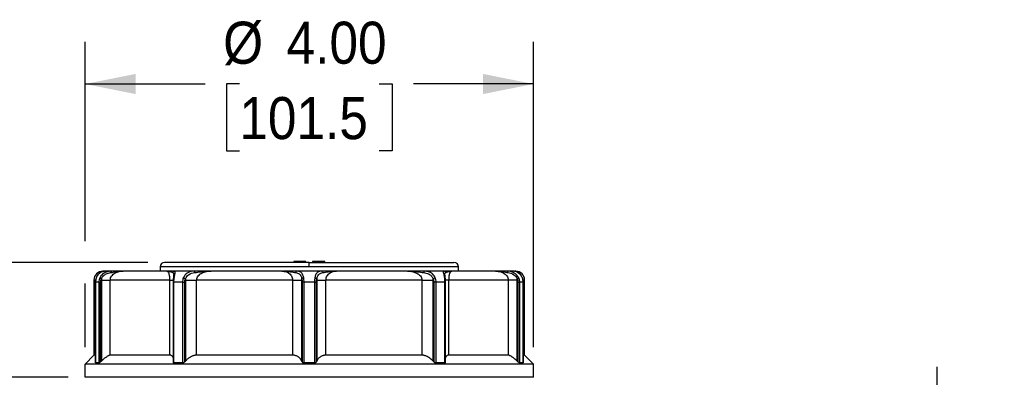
# Model space of a CAD drawing. Header units: inches. Extents: x 0 to 33, y 0 to 25.5.
# Tile 4 of 18: x 4.6 to 13.4, y 15.9 to 19.1. Entities that reach past the tile are written whole.
import ezdxf

# ---------------------------------------------------------------- set-up
doc = ezdxf.new("R2010")
doc.units = ezdxf.units.IN
doc.header["$LTSCALE"] = 3
doc.header["$MEASUREMENT"] = 0
doc.linetypes.add('SLD-Solid', pattern=[0])
doc.layers.add('DIMENSIONS', color=140, linetype='SLD-Solid', lineweight=25)
doc.styles.add('SLDTEXTSTYLE0', font='GOTHIC.TTF', dxfattribs={"width": 0.913})
doc.dimstyles.new('SLDDIMSTYLE0', dxfattribs={"dimtxt": 0.375, "dimasz": 0.45, "dimexe": 0, "dimexo": 0.0625, "dimgap": 0.09375, "dimtad": 0, "dimtih": 1, "dimtoh": 1, "dimrnd": 1e-09, "dimzin": 12, "dimdsep": 46, "dimtxsty": 'SLDTEXTSTYLE0', "dimsah": 1, "dimcen": 0.09, "dimadec": 0, "dimazin": 3, "dimtfac": 1, "dimtmove": 0, "dimatfit": 0, "dimfxl": 0, "dimfrac": 2, "dimtolj": 1, "dimtzin": 12, "dimarcsym": 0})
doc.dimstyles.new('SLDDIMSTYLE1', dxfattribs={"dimtxt": 0.375, "dimasz": 0.45, "dimexe": 0, "dimexo": 0.0625, "dimgap": 0.09375, "dimtad": 0, "dimtih": 1, "dimtoh": 1, "dimrnd": 1e-09, "dimzin": 4, "dimdsep": 46, "dimtxsty": 'SLDTEXTSTYLE0', "dimsah": 1, "dimcen": 0.09, "dimadec": 0, "dimazin": 1, "dimtfac": 1, "dimtofl": 0, "dimtmove": 0, "dimatfit": 3, "dimfxl": 0, "dimfrac": 2, "dimtolj": 1, "dimtzin": 12, "dimarcsym": 0})
doc.dimstyles.new('SLDDIMSTYLE2', dxfattribs={"dimtxt": 0.375, "dimasz": 0.45, "dimexe": 0, "dimexo": 0.0625, "dimgap": 0.09375, "dimtad": 0, "dimtih": 1, "dimtoh": 1, "dimrnd": 1e-09, "dimzin": 12, "dimdsep": 46, "dimtxsty": 'SLDTEXTSTYLE0', "dimsah": 1, "dimcen": 0.09, "dimadec": 0, "dimazin": 3, "dimtfac": 1, "dimtofl": 0, "dimtmove": 0, "dimatfit": 3, "dimfxl": 0, "dimfrac": 2, "dimtolj": 1, "dimtzin": 12, "dimarcsym": 0})

# ---------------------------------------------------------------- blocks, each defined once
blk = doc.blocks.new('_D_3')
at = {"layer": 'DIMENSIONS'}
for p, q in [((5.1605, 17.1373), (5.1605, 18.9136)), ((9.1566, 16.1942), (9.1566, 18.9136)), ((5.1605, 18.5386), (6.2305, 18.5386)), ((6.5351, 18.5386), (6.4208, 18.5386)), ((6.4208, 18.5386), (6.4208, 17.9433)), ((7.782, 18.5386), (7.8962, 18.5386)), ((7.8962, 18.5386), (7.8962, 17.9433)), ((9.1566, 18.5386), (8.0866, 18.5386)), ((6.4208, 17.9433), (6.5351, 17.9433)), ((7.8962, 17.9433), (7.782, 17.9433)), ((5.1605, 16.1942), (5.1605, 16.7623))]:
    blk.add_line(p, q, dxfattribs=at)
for points in [[(5.1605, 18.5386), (5.6105, 18.4486), (5.6105, 18.6286)], [(9.1566, 18.5386), (8.7066, 18.6286), (8.7066, 18.4486)]]:
    blk.add_solid(points, dxfattribs=at)
at = {"layer": 'DIMENSIONS', "char_height": 0.375, "attachment_point": 1, "style": 'SLDTEXTSTYLE0'}
for s, insert in [('%%c', (6.3909, 19.0937)), ('4.00', (6.9564, 19.0937)), ('101.5', (6.5351, 18.4223))]:
    blk.add_mtext(s, dxfattribs=dict(at, insert=insert))
blk = doc.blocks.new('_D_4')
at = {"layer": 'DIMENSIONS'}
for p, q in [((2.6339, 17.642), (3.3839, 17.642)), ((3.3839, 17.642), (3.3839, 16.9498)), ((1.0688, 17.6391), (0.9545, 17.6391)), ((0.9545, 17.6391), (0.9545, 17.0438)), ((2.0386, 17.6391), (2.1528, 17.6391)), ((2.1528, 17.6391), (2.1528, 17.0438)), ((0.9545, 17.0438), (1.0688, 17.0438)), ((2.1528, 17.0438), (2.0386, 17.0438)), ((5.7192, 16.9498), (3.0089, 16.9498)), ((3.3839, 15.9261), (3.3839, 16.9498)), ((5.0105, 15.9261), (3.0089, 15.9261))]:
    blk.add_line(p, q, dxfattribs=at)
for points in [[(3.3839, 16.9498), (3.2939, 16.4998), (3.4739, 16.4998)], [(3.3839, 15.9261), (3.4739, 16.3761), (3.2939, 16.3761)]]:
    blk.add_solid(points, dxfattribs=at)
at = {"layer": 'DIMENSIONS', "char_height": 0.375, "attachment_point": 1, "style": 'SLDTEXTSTYLE0'}
for s, insert in [('1.02', (1.0688, 18.1943)), ('26.0', (1.0688, 17.5228))]:
    blk.add_mtext(s, dxfattribs=dict(at, insert=insert))
blk = doc.blocks.new('_D_6')
at = {"layer": 'DIMENSIONS'}
for p, q in [((12.754, 15.119), (12.754, 16.019)), ((8.5487, 15.119), (10.1502, 15.119)), ((10.5252, 15.119), (13.129, 15.119)), ((12.2691, 13.5611), (12.1549, 13.5611)), ((12.1549, 13.5611), (12.1549, 12.9658)), ((13.2389, 13.5611), (13.3532, 13.5611)), ((13.3532, 13.5611), (13.3532, 12.9658)), ((12.1549, 12.9658), (12.2691, 12.9658)), ((13.3532, 12.9658), (13.2389, 12.9658)), ((8.9012, 12.0088), (10.1502, 12.0088)), ((10.5252, 12.0088), (13.129, 12.0088)), ((12.754, 12.0088), (12.754, 11.1088))]:
    blk.add_line(p, q, dxfattribs=at)
for points in [[(12.754, 15.119), (12.844, 15.569), (12.664, 15.569)], [(12.754, 12.0088), (12.664, 11.5588), (12.844, 11.5588)]]:
    blk.add_solid(points, dxfattribs=at)
at = {"layer": 'DIMENSIONS', "char_height": 0.375, "attachment_point": 1, "style": 'SLDTEXTSTYLE0'}
for s, insert in [('3.11', (12.2691, 14.1162)), ('79.0', (12.2691, 13.4448))]:
    blk.add_mtext(s, dxfattribs=dict(at, insert=insert))

msp = doc.modelspace()

# ---------------------------------------------------------------- linework, layer by layer
for p, q in [((7.1585, 16.9498), (5.8692, 16.9498)), ((7.0207, 16.9576), (7.0207, 16.9498)), ((7.129, 16.9576), (7.0207, 16.9576)), ((7.129, 16.9498), (7.129, 16.9576)), ((7.1585, 16.9498), (8.4479, 16.9498)), ((7.1585, 16.9104), (7.1585, 16.9498)), ((7.1881, 16.9576), (7.1881, 16.9498)), ((7.2963, 16.9576), (7.1881, 16.9576)), ((7.2963, 16.9498), (7.2963, 16.9576)), ((5.3301, 16.871), (5.318, 16.871)), ((5.3986, 16.871), (5.3301, 16.871)), ((5.8891, 16.871), (5.4988, 16.871)), ((5.8298, 16.9104), (5.8298, 16.871)), ((7.1585, 16.9104), (5.8298, 16.9104)), ((5.8891, 16.871), (5.8945, 16.8681)), ((5.9013, 16.871), (5.894, 16.8697)), ((6.1392, 16.871), (5.9601, 16.871)), ((6.9149, 16.871), (6.2833, 16.871)), ((7.2693, 16.871), (7.0478, 16.871)), ((8.4873, 16.9104), (7.1585, 16.9104)), ((8.0338, 16.871), (7.4022, 16.871)), ((8.357, 16.871), (8.1778, 16.871)), ((8.4231, 16.8697), (8.4162, 16.8709)), ((8.4228, 16.8678), (8.428, 16.871)), ((8.8183, 16.871), (8.428, 16.871)), ((8.4873, 16.871), (8.4873, 16.9104)), ((8.8183, 16.871), (8.8227, 16.871)), ((8.9869, 16.871), (8.9185, 16.871)), ((8.9991, 16.871), (8.9947, 16.871)), ((5.2392, 16.7923), (5.2392, 16.123)), ((5.2543, 16.7923), (5.2392, 16.7923)), ((5.2529, 16.7726), (5.2529, 16.054)), ((5.2827, 16.7726), (5.2537, 16.7726)), ((5.2537, 16.0541), (5.2537, 16.7726)), ((5.2827, 16.7726), (5.2827, 16.0541)), ((5.2988, 16.065), (5.2988, 16.7726)), ((5.3056, 16.7923), (5.3056, 16.0711)), ((5.9135, 16.7923), (5.3846, 16.7923)), ((5.3846, 16.123), (5.3846, 16.7923)), ((5.9135, 16.7923), (5.9135, 16.123)), ((5.9446, 16.7726), (5.9446, 16.0619)), ((6.0281, 16.7726), (5.9524, 16.7726)), ((5.9524, 16.0541), (5.9524, 16.7726)), ((6.0281, 16.7726), (6.0281, 16.0541)), ((6.0489, 16.065), (6.0489, 16.7726)), ((6.0549, 16.7923), (6.0549, 16.0711)), ((7.0099, 16.7923), (6.1541, 16.7923)), ((6.1541, 16.123), (6.1541, 16.7923)), ((7.0099, 16.7923), (7.0099, 16.123)), ((7.0914, 16.0711), (7.0914, 16.7923)), ((7.0943, 16.7726), (7.0943, 16.065)), ((7.2054, 16.7726), (7.1117, 16.7726)), ((7.1117, 16.0541), (7.1117, 16.7726)), ((7.2054, 16.7726), (7.2054, 16.0541)), ((7.2227, 16.065), (7.2227, 16.7726)), ((7.2256, 16.7923), (7.2256, 16.0711)), ((7.3072, 16.123), (7.3072, 16.7923)), ((8.163, 16.7923), (7.3072, 16.7923)), ((8.163, 16.7923), (8.163, 16.123)), ((8.2622, 16.0711), (8.2622, 16.7923)), ((8.2682, 16.7726), (8.2682, 16.065)), ((8.3647, 16.7726), (8.289, 16.7726)), ((8.289, 16.0541), (8.289, 16.7726)), ((8.3647, 16.7726), (8.3647, 16.0541)), ((8.3697, 16.7923), (8.3708, 16.7923)), ((8.3725, 16.0619), (8.3725, 16.7726)), ((8.4036, 16.123), (8.4036, 16.7923)), ((8.9325, 16.7923), (8.4036, 16.7923)), ((8.9325, 16.7923), (8.9325, 16.123)), ((9.0114, 16.0711), (9.0114, 16.7923)), ((9.0183, 16.7726), (9.0183, 16.065)), ((9.0634, 16.7726), (9.0344, 16.7726)), ((9.0344, 16.0541), (9.0344, 16.7726)), ((9.0778, 16.7923), (9.0634, 16.7923)), ((9.0634, 16.7726), (9.0634, 16.0541)), ((9.0642, 16.054), (9.0642, 16.7726)), ((9.0778, 16.123), (9.0778, 16.7923)), ((5.1605, 16.0442), (5.2392, 16.123)), ((5.2529, 16.123), (5.2392, 16.123)), ((5.9135, 16.123), (5.3846, 16.123)), ((7.0099, 16.123), (6.1541, 16.123)), ((8.163, 16.123), (7.3072, 16.123)), ((8.9325, 16.123), (8.4036, 16.123)), ((9.0778, 16.123), (9.0642, 16.123)), ((9.1566, 16.0442), (9.0778, 16.123)), ((9.1566, 16.0442), (5.1605, 16.0442)), ((5.1605, 15.9261), (5.1605, 16.0442)), ((5.2827, 16.0541), (5.2537, 16.0541)), ((6.0281, 16.0541), (5.9524, 16.0541)), ((7.2054, 16.0541), (7.1117, 16.0541)), ((8.3647, 16.0541), (8.289, 16.0541)), ((9.0634, 16.0541), (9.0344, 16.0541)), ((9.1566, 15.9261), (9.1566, 16.0442)), ((9.1566, 15.9261), (5.1605, 15.9261))]:
    msp.add_line(p, q)
for centre, radius, start, end in [((5.8692, 16.9104), 0.0394, 90, 180), ((8.4479, 16.9104), 0.0394, 0, 90), ((5.318, 16.7923), 0.0787, 90, 180), ((8.9991, 16.7923), 0.0787, 0, 90)]:
    msp.add_arc(centre, radius, start, end)
for points, knots in [([(5.3247, 16.8702), (5.32, 16.8694), (5.3105, 16.8679), (5.2917, 16.8575), (5.2722, 16.8387), (5.2636, 16.8195), (5.2593, 16.8098)], [0, 0, 0, 0, 0.238565, 0.485116, 0.739847, 1, 1, 1, 1]), ([(5.2606, 16.8119), (5.2651, 16.8241), (5.2782, 16.8459), (5.3066, 16.8681), (5.3233, 16.871), (5.3301, 16.871)], [-0.2906972, -0.2906972, -0.2906972, -0.2906972, -0.2076409, -0.1245845, 0, 0, 0, 0]), ([(5.3986, 16.871), (5.3835, 16.871), (5.3543, 16.868), (5.3142, 16.8459), (5.2972, 16.8241), (5.2915, 16.8119)], [0, 0, 0, 0, 0.1244915, 0.2074858, 0.2904801, 0.2904801, 0.2904801, 0.2904801]), ([(5.3061, 16.804), (5.3102, 16.8139), (5.3224, 16.8317), (5.3523, 16.8517), (5.3752, 16.8571), (5.3877, 16.859)], [0, 0, 0, 0, 0.0829943, 0.1659886, 0.2904801, 0.2904801, 0.2904801, 0.2904801]), ([(5.3846, 16.7923), (5.3846, 16.805), (5.3936, 16.8305), (5.4338, 16.8627), (5.4741, 16.871), (5.4988, 16.871)], [-0.7635206, -0.7635206, -0.7635206, -0.7635206, -0.5453719, -0.3272231, 0, 0, 0, 0]), ([(5.3877, 16.859), (5.3952, 16.8602), (5.4099, 16.8626), (5.4466, 16.8686), (5.4761, 16.871), (5.4984, 16.871), (5.4986, 16.871), (5.4988, 16.871)], [-0.0017264, -0.0017264, -0.0017264, -0.0017264, 0.072561, 0.1468485, 0.3697109, 0.3697109, 0.3714374, 0.3714374, 0.3714374, 0.3714374]), ([(5.3877, 16.859), (5.3885, 16.8621), (5.3913, 16.8684), (5.3959, 16.871), (5.3986, 16.871)], [0, 0, 0, 0, 0.428571, 1, 1, 1, 1]), ([(5.4951, 16.871), (5.4792, 16.871), (5.4499, 16.871), (5.4147, 16.871), (5.3986, 16.871)], [0, 0, 0, 0, 0.542154, 1, 1, 1, 1]), ([(5.8891, 16.871), (5.8892, 16.871), (5.8893, 16.871), (5.9012, 16.871), (5.9173, 16.8686), (5.9348, 16.8626), (5.9405, 16.8602), (5.943, 16.859)], [-0.3731659, -0.3731659, -0.3731659, -0.3731659, -0.3714424, -0.3714424, -0.148577, -0.0742885, 0, 0, 0, 0]), ([(5.9601, 16.871), (5.955, 16.871), (5.9447, 16.871), (5.9204, 16.871), (5.9021, 16.871), (5.8911, 16.871)], [0, 0, 0, 0, 0.287185, 0.575136, 1, 1, 1, 1]), ([(5.8945, 16.8681), (5.8958, 16.8676), (5.9001, 16.8659), (5.9052, 16.8551), (5.9094, 16.8393), (5.9117, 16.8253), (5.9132, 16.8094), (5.9134, 16.7979), (5.9135, 16.7923)], [0, 0, 0, 0, 0.149024, 0.469254, 0.619041, 0.751931, 0.879933, 1, 1, 1, 1]), ([(5.9601, 16.871), (5.957, 16.871), (5.9497, 16.8691), (5.9446, 16.8631), (5.943, 16.859)], [0, 0, 0, 0, 0.428571, 1, 1, 1, 1]), ([(5.943, 16.859), (5.945, 16.8576), (5.949, 16.8548), (5.9503, 16.8465), (5.9494, 16.8365), (5.949, 16.8323)], [0, 0, 0, 0, 0.367357, 0.736891, 1, 1, 1, 1]), ([(5.9547, 16.8119), (5.9563, 16.8241), (5.9604, 16.8459), (5.9661, 16.8681), (5.964, 16.871), (5.9601, 16.871)], [-0.2906995, -0.2906995, -0.2906995, -0.2906995, -0.2076425, -0.1245855, 0, 0, 0, 0]), ([(6.1392, 16.871), (6.1159, 16.871), (6.0724, 16.8651), (6.0426, 16.8303), (6.0355, 16.8119)], [0, 0, 0, 0, 0.1659886, 0.2904801, 0.2904801, 0.2904801, 0.2904801]), ([(6.0552, 16.804), (6.0606, 16.8188), (6.0834, 16.8477), (6.1189, 16.8565), (6.139, 16.859)], [0, 0, 0, 0, 0.1244915, 0.2904801, 0.2904801, 0.2904801, 0.2904801]), ([(6.139, 16.859), (6.139, 16.8621), (6.1391, 16.8684), (6.1392, 16.871), (6.1392, 16.871)], [0, 0, 0, 0, 0.428571, 1, 1, 1, 1]), ([(6.139, 16.859), (6.1479, 16.8602), (6.1662, 16.8626), (6.2137, 16.8686), (6.2532, 16.871), (6.2829, 16.871), (6.2831, 16.871), (6.2833, 16.871)], [-0.0017263, -0.0017263, -0.0017263, -0.0017263, 0.0725612, 0.1468487, 0.3697113, 0.3697113, 0.3714376, 0.3714376, 0.3714376, 0.3714376]), ([(6.2784, 16.871), (6.2535, 16.871), (6.2079, 16.871), (6.1607, 16.871), (6.1392, 16.871)], [0, 0, 0, 0, 0.544226, 1, 1, 1, 1]), ([(6.1541, 16.7923), (6.1541, 16.805), (6.1642, 16.8305), (6.2094, 16.8627), (6.2551, 16.871), (6.2833, 16.871)], [-0.7635183, -0.7635183, -0.7635183, -0.7635183, -0.5453702, -0.3272221, 0, 0, 0, 0]), ([(6.9149, 16.871), (6.9428, 16.871), (6.9764, 16.8595), (7.0044, 16.824), (7.0099, 16.805), (7.0099, 16.7923)], [0, 0, 0, 0, 0.4363025, 0.5453782, 0.7635295, 0.7635295, 0.7635295, 0.7635295]), ([(6.9149, 16.871), (6.9151, 16.871), (6.9153, 16.871), (6.941, 16.871), (6.9753, 16.8686), (7.0155, 16.8626), (7.0303, 16.8602), (7.0374, 16.859)], [-0.3731658, -0.3731658, -0.3731658, -0.3731658, -0.3714421, -0.3714421, -0.1485768, -0.0742884, 0, 0, 0, 0]), ([(7.0478, 16.871), (7.0362, 16.871), (7.0129, 16.871), (6.9693, 16.871), (6.9378, 16.871), (6.9192, 16.871)], [0, 0, 0, 0, 0.288884, 0.578538, 1, 1, 1, 1]), ([(7.0478, 16.871), (7.0459, 16.871), (7.0415, 16.8691), (7.0384, 16.8631), (7.0374, 16.859)], [0, 0, 0, 0, 0.428571, 1, 1, 1, 1]), ([(7.0374, 16.859), (7.0493, 16.8571), (7.067, 16.8518), (7.084, 16.8317), (7.0895, 16.8139), (7.0912, 16.804)], [-0.2906995, -0.2906995, -0.2906995, -0.2906995, -0.166114, -0.083057, 0, 0, 0, 0]), ([(7.1086, 16.8119), (7.1066, 16.8241), (7.1003, 16.8459), (7.0811, 16.8681), (7.0611, 16.871), (7.0478, 16.871)], [-0.2906995, -0.2906995, -0.2906995, -0.2906995, -0.2076425, -0.1245855, 0, 0, 0, 0]), ([(7.2693, 16.871), (7.256, 16.871), (7.236, 16.868), (7.2168, 16.8459), (7.2105, 16.8241), (7.2084, 16.8119)], [0, 0, 0, 0, 0.1244915, 0.2074858, 0.2904801, 0.2904801, 0.2904801, 0.2904801]), ([(7.2258, 16.804), (7.2276, 16.8139), (7.2331, 16.8317), (7.25, 16.8517), (7.2678, 16.8571), (7.2797, 16.859)], [0, 0, 0, 0, 0.0829943, 0.1659886, 0.2904801, 0.2904801, 0.2904801, 0.2904801]), ([(7.2797, 16.859), (7.2789, 16.8621), (7.2762, 16.8684), (7.2718, 16.871), (7.2693, 16.871)], [0, 0, 0, 0, 0.428571, 1, 1, 1, 1]), ([(7.3979, 16.871), (7.3735, 16.871), (7.329, 16.871), (7.2879, 16.871), (7.2693, 16.871)], [0, 0, 0, 0, 0.545674, 1, 1, 1, 1]), ([(7.2797, 16.859), (7.2867, 16.8602), (7.3016, 16.8626), (7.3417, 16.8686), (7.3761, 16.871), (7.4018, 16.871), (7.402, 16.871), (7.4022, 16.871)], [-0.0017264, -0.0017264, -0.0017264, -0.0017264, 0.0725611, 0.1468486, 0.369711, 0.369711, 0.3714374, 0.3714374, 0.3714374, 0.3714374]), ([(7.3072, 16.7923), (7.3072, 16.805), (7.3145, 16.8305), (7.3475, 16.8627), (7.3812, 16.871), (7.4022, 16.871)], [-0.7635199, -0.7635199, -0.7635199, -0.7635199, -0.5453713, -0.3272228, 0, 0, 0, 0]), ([(8.0338, 16.871), (8.0572, 16.871), (8.0939, 16.8655), (8.1382, 16.8432), (8.1593, 16.818), (8.163, 16.7986), (8.163, 16.7923)], [0, 0, 0, 0, 0.2726876, 0.4363002, 0.6544503, 0.7635253, 0.7635253, 0.7635253, 0.7635253]), ([(8.0338, 16.871), (8.034, 16.871), (8.0342, 16.871), (8.0639, 16.871), (8.1033, 16.8686), (8.1509, 16.8626), (8.1691, 16.8602), (8.1781, 16.859)], [-0.3731659, -0.3731659, -0.3731659, -0.3731659, -0.3714424, -0.3714424, -0.148577, -0.0742885, 0, 0, 0, 0]), ([(8.1778, 16.871), (8.1641, 16.871), (8.1367, 16.871), (8.0904, 16.871), (8.0579, 16.871), (8.0387, 16.871)], [0, 0, 0, 0, 0.289802, 0.580378, 1, 1, 1, 1]), ([(8.2816, 16.8119), (8.2768, 16.8241), (8.2624, 16.8459), (8.2256, 16.8681), (8.1953, 16.871), (8.1778, 16.871)], [-0.2906995, -0.2906995, -0.2906995, -0.2906995, -0.2076425, -0.1245855, 0, 0, 0, 0]), ([(8.1778, 16.871), (8.1779, 16.871), (8.178, 16.8691), (8.1781, 16.8631), (8.1781, 16.859)], [0, 0, 0, 0, 0.428571, 1, 1, 1, 1]), ([(8.1781, 16.859), (8.1932, 16.8571), (8.2182, 16.8518), (8.2472, 16.8317), (8.2582, 16.8139), (8.2618, 16.804)], [-0.2906995, -0.2906995, -0.2906995, -0.2906995, -0.166114, -0.083057, 0, 0, 0, 0]), ([(8.357, 16.871), (8.353, 16.871), (8.351, 16.868), (8.3567, 16.8459), (8.3608, 16.8241), (8.3624, 16.8119)], [0, 0, 0, 0, 0.1244915, 0.2074858, 0.2904801, 0.2904801, 0.2904801, 0.2904801]), ([(8.3741, 16.859), (8.3729, 16.8621), (8.3684, 16.8684), (8.3611, 16.871), (8.357, 16.871)], [0, 0, 0, 0, 0.428571, 1, 1, 1, 1]), ([(8.426, 16.871), (8.4114, 16.871), (8.3849, 16.871), (8.3657, 16.871), (8.357, 16.871)], [0, 0, 0, 0, 0.5483518, 1, 1, 1, 1]), ([(8.3677, 16.8469), (8.3679, 16.8495), (8.3684, 16.8557), (8.372, 16.8578), (8.3741, 16.859)], [0, 0, 0, 0, 0.413856, 1, 1, 1, 1]), ([(8.3741, 16.859), (8.3766, 16.8602), (8.3823, 16.8626), (8.3998, 16.8686), (8.4159, 16.871), (8.4278, 16.871), (8.4279, 16.871), (8.428, 16.871)], [-0.0017235, -0.0017235, -0.0017235, -0.0017235, 0.072565, 0.1468535, 0.3697189, 0.3697189, 0.3714424, 0.3714424, 0.3714424, 0.3714424]), ([(8.4036, 16.7923), (8.4037, 16.7976), (8.4039, 16.8088), (8.4053, 16.8245), (8.4076, 16.8389), (8.4116, 16.8542), (8.4169, 16.8655), (8.4211, 16.8672), (8.4228, 16.8678)], [0, 0, 0, 0, 0.1147843, 0.2377779, 0.37436, 0.528291, 0.8156452, 1, 1, 1, 1]), ([(8.8183, 16.871), (8.8512, 16.871), (8.8915, 16.8595), (8.9258, 16.824), (8.9325, 16.805), (8.9325, 16.7923)], [3.0834716, 3.0834716, 3.0834716, 3.0834716, 3.5197691, 3.6288434, 3.8469922, 3.8469922, 3.8469922, 3.8469922]), ([(8.8183, 16.871), (8.8185, 16.871), (8.8187, 16.871), (8.841, 16.871), (8.8705, 16.8686), (8.9072, 16.8626), (8.9219, 16.8602), (8.9294, 16.859)], [-0.3731661, -0.3731661, -0.3731661, -0.3731661, -0.3714428, -0.3714428, -0.1485771, -0.0742886, 0, 0, 0, 0]), ([(8.9185, 16.871), (8.908, 16.871), (8.8869, 16.871), (8.8556, 16.871), (8.8344, 16.871), (8.822, 16.871)], [0, 0, 0, 0, 0.291118, 0.583011, 1, 1, 1, 1]), ([(9.0256, 16.8119), (9.017, 16.8303), (8.982, 16.8651), (8.9386, 16.871), (8.9185, 16.871)], [-0.2904801, -0.2904801, -0.2904801, -0.2904801, -0.1659886, 0, 0, 0, 0]), ([(8.9294, 16.859), (8.9461, 16.8565), (8.9795, 16.8477), (9.0049, 16.8188), (9.011, 16.804)], [-0.2904801, -0.2904801, -0.2904801, -0.2904801, -0.1244915, 0, 0, 0, 0]), ([(8.9869, 16.871), (8.9961, 16.871), (9.0228, 16.8651), (9.0497, 16.8303), (9.0565, 16.8119)], [0, 0, 0, 0, 0.1659884, 0.2904798, 0.2904798, 0.2904798, 0.2904798]), ([(9.0578, 16.8098), (9.0534, 16.8194), (9.0447, 16.8385), (9.0255, 16.8574), (9.0067, 16.8678), (8.9971, 16.8694), (8.9924, 16.8702)], [0, 0, 0, 0, 0.259407, 0.513626, 0.760271, 1, 1, 1, 1]), ([(5.2537, 16.7726), (5.2532, 16.7726), (5.2527, 16.7726), (5.2529, 16.7726), (5.2529, 16.7726)], [0, 0, 0, 0, 0.95592, 1, 1, 1, 1]), ([(5.2593, 16.8098), (5.2575, 16.8038), (5.2539, 16.7918), (5.2533, 16.779), (5.253, 16.7726)], [0, 0, 0, 0, 0.4999163, 1, 1, 1, 1]), ([(5.2606, 16.8119), (5.26, 16.8115), (5.2592, 16.811), (5.2594, 16.81), (5.2595, 16.8097)], [0, 0, 0, 0, 0.6854771, 1, 1, 1, 1]), ([(5.2827, 16.7726), (5.2837, 16.7726), (5.2878, 16.7726), (5.2947, 16.7726), (5.2988, 16.7726)], [0, 0, 0, 0, 0.428571, 1, 1, 1, 1]), ([(5.2915, 16.8119), (5.2926, 16.8111), (5.2967, 16.8088), (5.3032, 16.8054), (5.3061, 16.804)], [0, 0, 0, 0, 0.571429, 1, 1, 1, 1]), ([(5.3056, 16.7923), (5.3204, 16.7923), (5.3538, 16.7923), (5.3771, 16.7923), (5.3846, 16.7923)], [0, 0, 0, 0, 0.428571, 1, 1, 1, 1]), ([(5.9135, 16.7923), (5.9198, 16.7923), (5.9315, 16.7923), (5.938, 16.7923), (5.941, 16.7923)], [0, 0, 0, 0, 0.536693, 1, 1, 1, 1]), ([(5.9524, 16.7726), (5.951, 16.7726), (5.9483, 16.7726), (5.9457, 16.7726), (5.9445, 16.7726), (5.9447, 16.7726), (5.9448, 16.7726)], [0, 0, 0, 0, 0.302279, 0.604559, 0.906838, 1, 1, 1, 1]), ([(5.9465, 16.8073), (5.9461, 16.8017), (5.9452, 16.7906), (5.945, 16.7786), (5.9449, 16.7726)], [0, 0, 0, 0, 0.500058, 1, 1, 1, 1]), ([(5.9496, 16.8381), (5.9492, 16.8344), (5.9484, 16.8266), (5.9472, 16.8139), (5.9465, 16.8073)], [0, 0, 0, 0, 0.482851, 1, 1, 1, 1]), ([(5.9547, 16.8119), (5.9533, 16.8115), (5.9503, 16.8107), (5.9476, 16.809), (5.947, 16.8078), (5.9467, 16.8073)], [0, 0, 0, 0, 0.377887, 0.755429, 1, 1, 1, 1]), ([(6.0281, 16.7726), (6.0307, 16.7726), (6.0377, 16.7726), (6.0452, 16.7726), (6.0489, 16.7726)], [0, 0, 0, 0, 0.428571, 1, 1, 1, 1]), ([(6.0355, 16.8119), (6.0388, 16.8111), (6.0458, 16.8088), (6.0527, 16.8054), (6.0552, 16.804)], [0, 0, 0, 0, 0.571429, 1, 1, 1, 1]), ([(6.0549, 16.7923), (6.0679, 16.7923), (6.1021, 16.7923), (6.1372, 16.7923), (6.1541, 16.7923)], [0, 0, 0, 0, 0.428571, 1, 1, 1, 1]), ([(7.0099, 16.7923), (7.0296, 16.7923), (7.0633, 16.7923), (7.0852, 16.7923), (7.0914, 16.7923)], [0, 0, 0, 0, 0.571429, 1, 1, 1, 1]), ([(7.1086, 16.8119), (7.1055, 16.8113), (7.0981, 16.8092), (7.0929, 16.8059), (7.0912, 16.804)], [0, 0, 0, 0, 0.428571, 1, 1, 1, 1]), ([(7.1117, 16.7726), (7.1081, 16.7726), (7.1045, 16.7726), (7.0984, 16.7726), (7.0959, 16.7726), (7.0943, 16.7726)], [0, 0, 0, 0, 0.5, 0.5, 1, 1, 1, 1]), ([(7.2054, 16.7726), (7.2085, 16.7726), (7.2157, 16.7726), (7.221, 16.7726), (7.2227, 16.7726)], [0, 0, 0, 0, 0.428571, 1, 1, 1, 1]), ([(7.2084, 16.8119), (7.2127, 16.8111), (7.22, 16.8088), (7.2246, 16.8054), (7.2258, 16.804)], [0, 0, 0, 0, 0.571429, 1, 1, 1, 1]), ([(7.2256, 16.7923), (7.2319, 16.7923), (7.2538, 16.7923), (7.2875, 16.7923), (7.3072, 16.7923)], [0, 0, 0, 0, 0.428571, 1, 1, 1, 1]), ([(8.163, 16.7923), (8.1799, 16.7923), (8.215, 16.7923), (8.2492, 16.7923), (8.2622, 16.7923)], [0, 0, 0, 0, 0.571429, 1, 1, 1, 1]), ([(8.2816, 16.8119), (8.2791, 16.8113), (8.2724, 16.8092), (8.2652, 16.8059), (8.2618, 16.804)], [0, 0, 0, 0, 0.428571, 1, 1, 1, 1]), ([(8.289, 16.7726), (8.286, 16.7726), (8.2824, 16.7726), (8.2751, 16.7726), (8.2714, 16.7726), (8.2682, 16.7726)], [0, 0, 0, 0, 0.5, 0.5, 1, 1, 1, 1]), ([(8.3624, 16.8119), (8.3659, 16.8111), (8.3707, 16.8088), (8.3713, 16.8054), (8.3707, 16.804)], [0, 0, 0, 0, 0.571429, 1, 1, 1, 1]), ([(8.3647, 16.7726), (8.3661, 16.7726), (8.3688, 16.7726), (8.3712, 16.7726), (8.3718, 16.7726), (8.372, 16.7726)], [0, 0, 0, 0, 0.374439, 0.748879, 1, 1, 1, 1]), ([(8.3681, 16.8323), (8.3676, 16.8367), (8.3668, 16.843), (8.3675, 16.846), (8.3677, 16.8469)], [0, 0, 0, 0, 0.703973, 1, 1, 1, 1]), ([(8.3706, 16.8073), (8.3699, 16.8139), (8.3687, 16.8266), (8.3679, 16.8343), (8.3675, 16.8381)], [0, 0, 0, 0, 0.517128, 1, 1, 1, 1]), ([(8.4036, 16.7923), (8.3974, 16.7923), (8.385, 16.7923), (8.3739, 16.7923), (8.3686, 16.7923), (8.3694, 16.7923), (8.3695, 16.7923)], [0, 0, 0, 0, 0.318585, 0.63717, 0.955755, 1, 1, 1, 1]), ([(8.3721, 16.7726), (8.3721, 16.7786), (8.3719, 16.7906), (8.371, 16.8017), (8.3705, 16.8073)], [0, 0, 0, 0, 0.499942, 1, 1, 1, 1]), ([(8.372, 16.7726), (8.3722, 16.7726), (8.3725, 16.7726), (8.3724, 16.7726), (8.3723, 16.7726)], [0, 0, 0, 0, 0.5165809, 1, 1, 1, 1]), ([(9.0114, 16.7923), (8.9942, 16.7923), (8.9776, 16.7923), (8.95, 16.7923), (8.9391, 16.7923), (8.9325, 16.7923)], [0, 0, 0, 0, 0.5, 0.5, 1, 1, 1, 1]), ([(9.011, 16.804), (9.0148, 16.8059), (9.0212, 16.8092), (9.0248, 16.8113), (9.0256, 16.8119)], [0, 0, 0, 0, 0.571429, 1, 1, 1, 1]), ([(9.0183, 16.7726), (9.0224, 16.7726), (9.0293, 16.7726), (9.0334, 16.7726), (9.0344, 16.7726)], [0, 0, 0, 0, 0.571429, 1, 1, 1, 1]), ([(9.0565, 16.8119), (9.057, 16.8115), (9.0579, 16.811), (9.0577, 16.81), (9.0576, 16.8097)], [0, 0, 0, 0, 0.685229, 1, 1, 1, 1]), ([(9.064, 16.7726), (9.0638, 16.779), (9.0632, 16.7918), (9.0596, 16.8038), (9.0578, 16.8098)], [0, 0, 0, 0, 0.500084, 1, 1, 1, 1]), ([(9.0634, 16.7726), (9.0638, 16.7726), (9.0645, 16.7726), (9.064, 16.7726), (9.0638, 16.7726)], [0, 0, 0, 0, 0.665702, 1, 1, 1, 1]), ([(5.2827, 16.0541), (5.2829, 16.0541), (5.2834, 16.0542), (5.2845, 16.0545), (5.2858, 16.0551), (5.2872, 16.056), (5.2897, 16.0575), (5.2936, 16.0604), (5.297, 16.0634), (5.2988, 16.065)], [0, 0, 0, 0, 0.0860775, 0.1740335, 0.2648201, 0.3593035, 0.458253, 0.7045822, 1, 1, 1, 1]), ([(5.3846, 16.123), (5.384, 16.123), (5.3827, 16.1229), (5.3806, 16.1225), (5.3782, 16.1219), (5.3756, 16.121), (5.3728, 16.1199), (5.368, 16.1177), (5.3604, 16.1136), (5.3501, 16.1069), (5.3394, 16.0992), (5.3286, 16.0908), (5.3173, 16.0814), (5.3096, 16.0746), (5.3056, 16.0711)], [0, 0, 0, 0, 0.040416, 0.080849, 0.121517, 0.162634, 0.204409, 0.247038, 0.36973, 0.500321, 0.618073, 0.739495, 0.8663, 1, 1, 1, 1]), ([(5.9446, 16.1039), (5.9444, 16.1047), (5.9429, 16.1112), (5.9356, 16.1176), (5.9242, 16.1223), (5.9171, 16.1228), (5.9135, 16.123)], [0, 0, 0, 0, 0.0739733, 0.5422855, 0.7748486, 1, 1, 1, 1]), ([(5.9448, 16.0619), (5.9447, 16.0614), (5.9445, 16.0598), (5.9455, 16.0573), (5.9475, 16.0552), (5.9501, 16.0542), (5.9516, 16.0541), (5.9524, 16.0541)], [0, 0, 0, 0, 0.095153, 0.380797, 0.702988, 0.854049, 1, 1, 1, 1]), ([(6.0281, 16.0541), (6.0287, 16.0541), (6.0299, 16.0542), (6.0319, 16.0545), (6.034, 16.0551), (6.0362, 16.056), (6.0395, 16.0575), (6.044, 16.0604), (6.0471, 16.0634), (6.0489, 16.065)], [0, 0, 0, 0, 0.086077, 0.174034, 0.26482, 0.359303, 0.458253, 0.704582, 1, 1, 1, 1]), ([(6.1541, 16.123), (6.1527, 16.123), (6.15, 16.1229), (6.1457, 16.1225), (6.1413, 16.1219), (6.1368, 16.121), (6.1322, 16.1199), (6.1246, 16.1177), (6.1138, 16.1136), (6.1007, 16.1069), (6.0882, 16.0992), (6.0766, 16.0908), (6.0653, 16.0814), (6.0584, 16.0746), (6.0549, 16.0711)], [0, 0, 0, 0, 0.040416, 0.080849, 0.121517, 0.162634, 0.204409, 0.247038, 0.36973, 0.500321, 0.618073, 0.739495, 0.8663, 1, 1, 1, 1]), ([(7.0914, 16.0711), (7.0906, 16.0729), (7.0888, 16.0764), (7.0858, 16.0814), (7.0825, 16.0862), (7.079, 16.0908), (7.0751, 16.0951), (7.071, 16.0992), (7.0666, 16.103), (7.06, 16.108), (7.0508, 16.1136), (7.0394, 16.1183), (7.0289, 16.1211), (7.0195, 16.1227), (7.013, 16.1229), (7.0099, 16.123)], [0, 0, 0, 0, 0.067805, 0.133719, 0.19791, 0.26056, 0.321864, 0.382032, 0.441283, 0.499848, 0.630401, 0.753118, 0.83746, 0.919192, 1, 1, 1, 1]), ([(7.0943, 16.065), (7.0947, 16.0642), (7.0955, 16.0627), (7.0971, 16.0607), (7.0988, 16.059), (7.1003, 16.0578), (7.1021, 16.0565), (7.1045, 16.0553), (7.1081, 16.0543), (7.1105, 16.0542), (7.1117, 16.0541)], [0, 0, 0, 0, 0.141821, 0.272583, 0.392598, 0.502271, 0.542681, 0.704773, 0.855878, 1, 1, 1, 1]), ([(7.2054, 16.0541), (7.2061, 16.0541), (7.2075, 16.0542), (7.2097, 16.0545), (7.2118, 16.0551), (7.2138, 16.056), (7.2167, 16.0575), (7.2201, 16.0604), (7.2218, 16.0634), (7.2227, 16.065)], [0, 0, 0, 0, 0.086077, 0.174034, 0.26482, 0.359303, 0.458253, 0.704582, 1, 1, 1, 1]), ([(7.3072, 16.123), (7.3056, 16.123), (7.3024, 16.1229), (7.2977, 16.1225), (7.293, 16.1219), (7.2883, 16.121), (7.2837, 16.1199), (7.2762, 16.1177), (7.2663, 16.1136), (7.2553, 16.1069), (7.2458, 16.0992), (7.2379, 16.0908), (7.231, 16.0814), (7.2274, 16.0746), (7.2256, 16.0711)], [0, 0, 0, 0, 0.040416, 0.080849, 0.121517, 0.162634, 0.204409, 0.247038, 0.36973, 0.500321, 0.618073, 0.739495, 0.8663, 1, 1, 1, 1]), ([(8.2622, 16.0711), (8.2604, 16.0729), (8.2569, 16.0764), (8.2515, 16.0814), (8.2459, 16.0862), (8.2403, 16.0908), (8.2345, 16.0951), (8.2287, 16.0992), (8.2228, 16.103), (8.2143, 16.108), (8.2033, 16.1136), (8.1909, 16.1183), (8.1803, 16.1211), (8.1714, 16.1227), (8.1658, 16.1229), (8.163, 16.123)], [0, 0, 0, 0, 0.067805, 0.133719, 0.19791, 0.26056, 0.321864, 0.382032, 0.441283, 0.499848, 0.630401, 0.753118, 0.83746, 0.919192, 1, 1, 1, 1]), ([(8.2682, 16.065), (8.269, 16.0642), (8.2705, 16.0627), (8.273, 16.0607), (8.2754, 16.059), (8.2773, 16.0578), (8.2796, 16.0565), (8.2823, 16.0553), (8.2858, 16.0543), (8.2879, 16.0542), (8.289, 16.0541)], [0, 0, 0, 0, 0.141821, 0.272583, 0.392598, 0.502271, 0.542681, 0.704773, 0.855878, 1, 1, 1, 1]), ([(8.3647, 16.0541), (8.3655, 16.0541), (8.367, 16.0542), (8.3695, 16.0551), (8.3716, 16.0572), (8.3725, 16.0598), (8.3724, 16.0614), (8.3723, 16.0619)], [0, 0, 0, 0, 0.145918, 0.296945, 0.610566, 0.900731, 1, 1, 1, 1]), ([(8.4036, 16.123), (8.4, 16.1228), (8.3928, 16.1223), (8.3815, 16.1176), (8.3742, 16.1112), (8.3727, 16.1047), (8.3725, 16.1039)], [0, 0, 0, 0, 0.225126, 0.457719, 0.926037, 1, 1, 1, 1]), ([(9.0114, 16.0711), (9.0094, 16.0729), (9.0055, 16.0764), (8.9997, 16.0814), (8.9939, 16.0862), (8.9884, 16.0908), (8.9829, 16.0951), (8.9776, 16.0992), (8.9725, 16.103), (8.9654, 16.108), (8.9567, 16.1136), (8.948, 16.1183), (8.9414, 16.1211), (8.9364, 16.1227), (8.9338, 16.1229), (8.9325, 16.123)], [0, 0, 0, 0, 0.067805, 0.133719, 0.19791, 0.26056, 0.321864, 0.382032, 0.441283, 0.499848, 0.630401, 0.753118, 0.83746, 0.919192, 1, 1, 1, 1]), ([(9.0183, 16.065), (9.0191, 16.0642), (9.0208, 16.0627), (9.0233, 16.0607), (9.0255, 16.059), (9.0271, 16.0578), (9.0289, 16.0565), (9.0308, 16.0553), (9.033, 16.0543), (9.034, 16.0542), (9.0344, 16.0541)], [0, 0, 0, 0, 0.141821, 0.272583, 0.392598, 0.502271, 0.542681, 0.704773, 0.855878, 1, 1, 1, 1]), ([(5.2529, 16.0549), (5.2529, 16.0547), (5.253, 16.0542), (5.2535, 16.0541), (5.2537, 16.0541)], [0, 0, 0, 0, 0.495407, 1, 1, 1, 1]), ([(9.0634, 16.0541), (9.0636, 16.0541), (9.0641, 16.0542), (9.0642, 16.0547), (9.0642, 16.0549)], [0, 0, 0, 0, 0.504593, 1, 1, 1, 1])]:
    msp.add_open_spline(points, degree=3, knots=knots)
for points in [[(5.3301, 16.871), (5.3283, 16.871), (5.3265, 16.8707), (5.3247, 16.8702)], [(8.9294, 16.859), (8.9276, 16.8661), (8.9231, 16.871), (8.9185, 16.871)], [(5.2537, 16.7726), (5.2537, 16.7861), (5.2561, 16.7997), (5.2606, 16.8119)], [(5.2915, 16.8119), (5.2858, 16.7997), (5.2827, 16.7861), (5.2827, 16.7726)], [(5.2988, 16.7726), (5.2988, 16.7834), (5.3014, 16.7943), (5.3061, 16.804)], [(5.3061, 16.804), (5.3058, 16.8001), (5.3056, 16.7962), (5.3056, 16.7923)], [(5.9524, 16.7726), (5.9524, 16.7861), (5.9532, 16.7997), (5.9547, 16.8119)], [(6.0355, 16.8119), (6.0307, 16.7997), (6.0281, 16.7861), (6.0281, 16.7726)], [(6.0489, 16.7726), (6.0489, 16.7834), (6.0511, 16.7943), (6.0552, 16.804)], [(6.0553, 16.804), (6.055, 16.8001), (6.0549, 16.7962), (6.0549, 16.7923)], [(7.0912, 16.804), (7.0933, 16.7943), (7.0943, 16.7834), (7.0943, 16.7726)], [(7.0914, 16.7923), (7.0914, 16.7962), (7.0914, 16.8001), (7.0912, 16.804)], [(7.1117, 16.7726), (7.1117, 16.7861), (7.1106, 16.7997), (7.1086, 16.8119)], [(7.2084, 16.8119), (7.2065, 16.7997), (7.2054, 16.7861), (7.2054, 16.7726)], [(7.2227, 16.7726), (7.2227, 16.7834), (7.2238, 16.7943), (7.2258, 16.804)], [(7.2258, 16.804), (7.2257, 16.8001), (7.2256, 16.7962), (7.2256, 16.7923)], [(8.2618, 16.804), (8.266, 16.7943), (8.2682, 16.7834), (8.2682, 16.7726)], [(8.2622, 16.7923), (8.2622, 16.7962), (8.2621, 16.8001), (8.2618, 16.804)], [(8.289, 16.7726), (8.289, 16.7861), (8.2864, 16.7997), (8.2816, 16.8119)], [(8.3624, 16.8119), (8.3639, 16.7997), (8.3647, 16.7861), (8.3647, 16.7726)], [(9.0114, 16.7923), (9.0114, 16.7962), (9.0113, 16.8001), (9.011, 16.804)], [(9.011, 16.804), (9.0157, 16.7943), (9.0183, 16.7834), (9.0183, 16.7726)], [(9.0344, 16.7726), (9.0344, 16.7861), (9.0313, 16.7997), (9.0256, 16.8119)], [(9.0565, 16.8119), (9.0609, 16.7997), (9.0634, 16.7861), (9.0634, 16.7726)], [(5.3056, 16.0711), (5.3034, 16.069), (5.3011, 16.067), (5.2988, 16.065)], [(6.0549, 16.0711), (6.0529, 16.069), (6.0509, 16.067), (6.0489, 16.065)], [(7.0943, 16.065), (7.0934, 16.067), (7.0924, 16.069), (7.0914, 16.0711)], [(7.2256, 16.0711), (7.2247, 16.069), (7.2237, 16.067), (7.2227, 16.065)], [(8.2682, 16.065), (8.2662, 16.067), (8.2642, 16.069), (8.2622, 16.0711)], [(9.0183, 16.065), (9.016, 16.067), (9.0137, 16.069), (9.0114, 16.0711)]]:
    msp.add_open_spline(points, degree=3)

# ---------------------------------------------------------------- dimensions: what is measured, and where the dimension line sits
at = {"layer": 'DIMENSIONS'}
dim = msp.add_linear_dim(base=(5.1605, 18.5386), p1=(9.1566, 16.0442), p2=(5.1605, 16.0442), text='%%c<>', dimstyle='SLDDIMSTYLE1', dxfattribs=at)
dim.commit()
dim.dimension.update_dxf_attribs({"geometry": '_D_3', "text_midpoint": (7.1585, 18.5386), "dimtype": 160})
for base, p1, p2, dimstyle, picture, middle in [((3.3839, 16.9498), (5.1605, 15.9261), (5.8692, 16.9498), 'SLDDIMSTYLE2', '_D_4', (3.3839, 17.642)), ((12.754, 12.0088), (8.3987, 15.119), (8.3987, 12.0088), 'SLDDIMSTYLE0', '_D_6', (12.754, 13.5639))]:
    dim = msp.add_linear_dim(base=base, p1=p1, p2=p2, angle=90, dimstyle=dimstyle, dxfattribs=at)
    dim.commit()
    dim.dimension.update_dxf_attribs({"geometry": picture, "text_midpoint": middle, "dimtype": 160})

doc.saveas('drawing.dxf')
